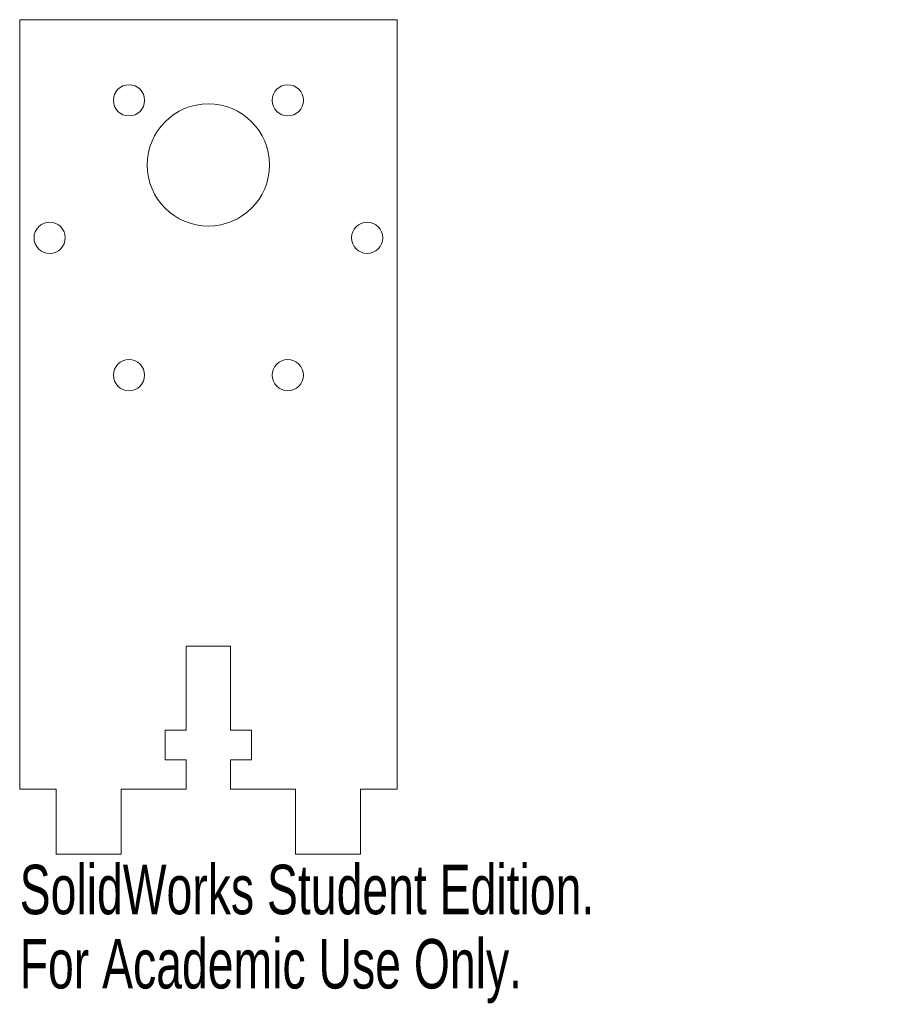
# Model space of a CAD drawing. Header units: inches. Extents: x -0.72 to 2.65, y -2.31 to 1.48.
import ezdxf

# ---------------------------------------------------------------- set-up
doc = ezdxf.new("R2010")
doc.units = ezdxf.units.IN
doc.header["$MEASUREMENT"] = 0
doc.styles.add('SLDTEXTSTYLE0', font='TXT', dxfattribs={"width": 0.7})

msp = doc.modelspace()

# ---------------------------------------------------------------- linework, layer by layer
at = {"color": 7, "linetype": 'Continuous', "lineweight": 15}
for p, q in [((-0.725, 1.4791), (0.725, 1.4791)), ((-0.725, -1.4791), (-0.725, 1.4791)), ((0.725, -1.4791), (0.725, 1.4791)), ((-0.085, -1.2521), (-0.085, -0.9291)), ((-0.085, -0.9291), (0.085, -0.9291)), ((0.085, -0.9291), (0.085, -1.2521)), ((-0.1654, -1.3662), (-0.1654, -1.2521)), ((-0.1654, -1.2521), (-0.085, -1.2521)), ((0.085, -1.2521), (0.1654, -1.2521)), ((0.1654, -1.2521), (0.1654, -1.3662)), ((-0.085, -1.3662), (-0.1654, -1.3662)), ((-0.085, -1.4791), (-0.085, -1.3662)), ((0.1654, -1.3662), (0.085, -1.3662)), ((0.085, -1.3662), (0.085, -1.4791)), ((-0.725, -1.4791), (-0.585, -1.4791)), ((-0.585, -1.7291), (-0.585, -1.4791)), ((-0.335, -1.4791), (-0.335, -1.7291)), ((-0.335, -1.4791), (-0.085, -1.4791)), ((0.335, -1.4791), (0.085, -1.4791)), ((0.335, -1.4791), (0.335, -1.7291)), ((0.585, -1.7291), (0.585, -1.4791)), ((0.585, -1.4791), (0.725, -1.4791)), ((-0.335, -1.7291), (-0.585, -1.7291)), ((0.335, -1.7291), (0.585, -1.7291))]:
    msp.add_line(p, q, dxfattribs=at)
for centre, radius in [((-0.305, 1.1691), 0.06), ((0.305, 1.1691), 0.06), ((0, 0.9209), 0.235), ((-0.61, 0.6409), 0.06), ((0.61, 0.6409), 0.06), ((-0.305, 0.1126), 0.06), ((0.305, 0.1126), 0.06)]:
    msp.add_circle(centre, radius, dxfattribs=at)

# ---------------------------------------------------------------- texts
at = {"color": 7, "linetype": 'Continuous', "char_height": 0.1903, "attachment_point": 1, "style": 'SLDTEXTSTYLE0'}
for s, insert in [('SolidWorks Student Edition.', (-0.725, -1.7693)), ('For Academic Use Only.', (-0.725, -2.0547))]:
    msp.add_mtext(s, dxfattribs=dict(at, insert=insert))

doc.saveas('drawing.dxf')
